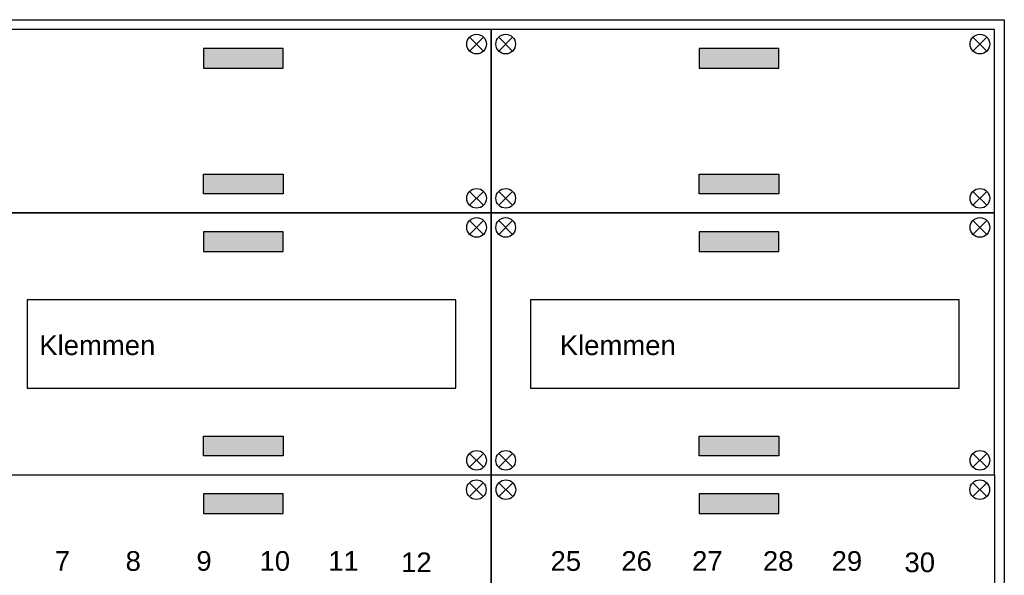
# Model space of a CAD drawing. Header units: millimetres. Extents: x -26318 to 195000, y -34446 to 95000.
# Tile 13 of 22: x -17200 to -12192, y 14177 to 17004. Entities that reach past the tile are written whole.
import ezdxf
from ezdxf.enums import TextEntityAlignment as Align

# ---------------------------------------------------------------- set-up
doc = ezdxf.new("R2010")
doc.units = ezdxf.units.MM
doc.header["$LTSCALE"] = 100
doc.layers.add('EL$6----', color=7, linetype='Continuous')
doc.styles.add('Arial', font='arial.ttf')

msp = doc.modelspace()

# ---------------------------------------------------------------- hatches: boundary and pattern name
at = {"layer": 'EL$6----'}
for points in [[(-15860, 16757.7), (-15860, 16857.7), (-16264.9, 16857.7), (-16264.9, 16757.7)], [(-13340, 16757.7), (-13340, 16857.7), (-13744.9, 16857.7), (-13744.9, 16757.7)], [(-15860, 16217.4), (-15860, 16117.4), (-16264.9, 16117.4), (-16264.9, 16217.4)], [(-13340, 16217.4), (-13340, 16117.4), (-13744.9, 16117.4), (-13744.9, 16217.4)], [(-15860, 15824.8), (-15860, 15924.8), (-16264.9, 15924.8), (-16264.9, 15824.8)], [(-13340, 15824.8), (-13340, 15924.8), (-13744.9, 15924.8), (-13744.9, 15824.8)], [(-15860, 14884.5), (-15860, 14784.5), (-16264.9, 14784.5), (-16264.9, 14884.5)], [(-13340, 14884.5), (-13340, 14784.5), (-13744.9, 14784.5), (-13744.9, 14884.5)], [(-15860, 14491.8), (-15860, 14591.8), (-16264.9, 14591.8), (-16264.9, 14491.8)], [(-13340, 14491.8), (-13340, 14591.8), (-13744.9, 14591.8), (-13744.9, 14491.8)]]:
    msp.add_hatch(color=256, dxfattribs=at).paths.add_polyline_path(points)

# ---------------------------------------------------------------- linework, layer by layer
for points in [[(-19972.5, 17004), (-12192.5, 17004), (-12192.5, 7705.3), (-19972.5, 7705.3)], [(-17362.5, 16021.1), (-14802.5, 16021.1), (-14802.5, 16954), (-17362.5, 16954)], [(-14802.5, 16021.1), (-12242.5, 16021.1), (-12242.5, 16954), (-14802.5, 16954)], [(-17362.5, 14688.2), (-14802.5, 14688.2), (-14802.5, 16021.1), (-17362.5, 16021.1)], [(-14802.5, 14688.2), (-12242.5, 14688.2), (-12242.5, 16021.1), (-14802.5, 16021.1)], [(-14982.5, 15579.6), (-17162.5, 15579.6), (-17162.5, 15129.6), (-14982.5, 15129.6)], [(-17162.5, 15129.6), (-14982.5, 15129.6), (-14982.5, 15579.6), (-17162.5, 15579.6)], [(-12422.5, 15579.6), (-14602.5, 15579.6), (-14602.5, 15129.6), (-12422.5, 15129.6)], [(-14602.5, 15129.6), (-12422.5, 15129.6), (-12422.5, 15579.6), (-14602.5, 15579.6)], [(-17362.5, 14688.2), (-14802.5, 14688.2), (-14802.5, 8688.2), (-17362.5, 8688.2)], [(-14802.5, 14688.2), (-12242.5, 14688.2), (-12242.5, 8688.2), (-14802.5, 8688.2)]]:
    msp.add_lwpolyline(points, close=True, dxfattribs=at)
for points in [[(-14841.3, 16844.4), (-14912, 16915.2)], [(-14912, 16844.4), (-14841.3, 16915.2)], [(-14763.6, 16844.4), (-14692.9, 16915.2)], [(-14692.9, 16844.4), (-14763.6, 16915.2)], [(-12281.3, 16844.4), (-12352, 16915.2)], [(-12352, 16844.4), (-12281.3, 16915.2)], [(-14841.3, 16130.6), (-14912, 16059.9)], [(-14912, 16130.6), (-14841.3, 16059.9)], [(-14763.6, 16130.6), (-14692.9, 16059.9)], [(-14692.9, 16130.6), (-14763.6, 16059.9)], [(-12281.3, 16130.6), (-12352, 16059.9)], [(-12352, 16130.6), (-12281.3, 16059.9)], [(-14841.3, 15911.5), (-14912, 15982.2)], [(-14912, 15911.5), (-14841.3, 15982.2)], [(-14763.6, 15911.5), (-14692.9, 15982.2)], [(-14692.9, 15911.5), (-14763.6, 15982.2)], [(-12281.3, 15911.5), (-12352, 15982.2)], [(-12352, 15911.5), (-12281.3, 15982.2)], [(-14841.3, 14797.7), (-14912, 14727)], [(-14912, 14797.7), (-14841.3, 14727)], [(-14763.6, 14797.7), (-14692.9, 14727)], [(-14692.9, 14797.7), (-14763.6, 14727)], [(-12281.3, 14797.7), (-12352, 14727)], [(-12352, 14797.7), (-12281.3, 14727)], [(-14842.1, 14648.5), (-14912.8, 14577.8)], [(-14912.8, 14648.5), (-14842.1, 14577.8)], [(-14762.8, 14648.5), (-14692.1, 14577.8)], [(-14692.1, 14648.5), (-14762.8, 14577.8)], [(-12282.1, 14648.5), (-12352.8, 14577.8)], [(-12352.8, 14648.5), (-12282.1, 14577.8)]]:
    msp.add_lwpolyline(points, dxfattribs=at)
at = {"layer": 'EL$6----', "flags": 128}
for points in [[(-16264.9, 16757.7), (-15860, 16757.7), (-15860, 16857.7), (-16264.9, 16857.7), (-16264.9, 16757.7)], [(-13744.9, 16757.7), (-13340, 16757.7), (-13340, 16857.7), (-13744.9, 16857.7), (-13744.9, 16757.7)], [(-16264.9, 16217.4), (-15860, 16217.4), (-15860, 16117.4), (-16264.9, 16117.4), (-16264.9, 16217.4)], [(-13744.9, 16217.4), (-13340, 16217.4), (-13340, 16117.4), (-13744.9, 16117.4), (-13744.9, 16217.4)], [(-16264.9, 15824.8), (-15860, 15824.8), (-15860, 15924.8), (-16264.9, 15924.8), (-16264.9, 15824.8)], [(-13744.9, 15824.8), (-13340, 15824.8), (-13340, 15924.8), (-13744.9, 15924.8), (-13744.9, 15824.8)], [(-16264.9, 14884.5), (-15860, 14884.5), (-15860, 14784.5), (-16264.9, 14784.5), (-16264.9, 14884.5)], [(-13744.9, 14884.5), (-13340, 14884.5), (-13340, 14784.5), (-13744.9, 14784.5), (-13744.9, 14884.5)], [(-16264.9, 14491.8), (-15860, 14491.8), (-15860, 14591.8), (-16264.9, 14591.8), (-16264.9, 14491.8)], [(-13744.9, 14491.8), (-13340, 14491.8), (-13340, 14591.8), (-13744.9, 14591.8), (-13744.9, 14491.8)]]:
    msp.add_lwpolyline(points, dxfattribs=at)
at = {"layer": 'EL$6----'}
for centre in [(-14876.6, 16879.8), (-14728.3, 16879.8), (-12316.6, 16879.8), (-14876.6, 16095.3), (-14728.3, 16095.3), (-12316.6, 16095.3), (-14876.6, 15946.9), (-14728.3, 15946.9), (-12316.6, 15946.9), (-14876.6, 14762.3), (-14728.3, 14762.3), (-12316.6, 14762.3), (-14877.5, 14613.2), (-14727.5, 14613.2), (-12317.5, 14613.2)]:
    msp.add_circle(centre, 50, dxfattribs=at)

# ---------------------------------------------------------------- texts
at = {"layer": 'EL$6----', "style": 'Arial'}
for s, p in [('Klemmen', (-16805.3, 15347.7)), ('Klemmen', (-14158.2, 15347.7)), ('7', (-16982.5, 14250.4)), ('8', (-16622.5, 14250.4)), ('9', (-16262.5, 14250.4)), ('10', (-15902.5, 14250.4)), ('11', (-15553.1, 14250.4)), ('12', (-15182.5, 14243.5)), ('25', (-14422.5, 14250.4)), ('26', (-14062.5, 14250.4)), ('27', (-13702.5, 14250.4)), ('28', (-13342.5, 14250.4)), ('29', (-12993.1, 14250.4)), ('30', (-12622.5, 14243.5))]:
    msp.add_text(s, height=100, dxfattribs=at).set_placement(p, align=Align.MIDDLE_CENTER)

doc.saveas('drawing.dxf')
